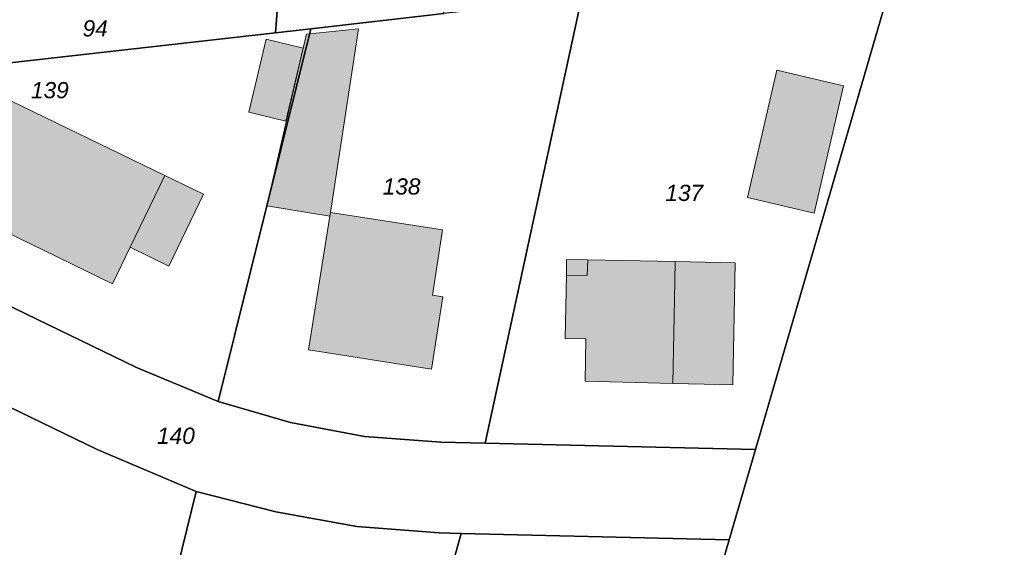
# Model space of a CAD drawing. Header units: metres. Extents: x 32338650 to 32340431, y 5701793 to 5703325.
# Tile 5 of 256: x 32338971 to 32339046, y 5702291 to 5702331. Entities that reach past the tile are written whole.
import ezdxf

# ---------------------------------------------------------------- set-up
doc = ezdxf.new("R2010")
doc.units = ezdxf.units.M
doc.header["$LTSCALE"] = 0.1
for name, color, linetype, lineweight, true_color in [('LPB-BE-Flurstück_Grenze', 7, 'Continuous', 70, 0x004c99), ('LPB-BE-Flurstück_Nummer', 7, 'Continuous', 70, 0x004c99), ('LPB-BE-Gebäude', 7, 'Continuous', 70, 0x004c99), ('LPB-BE-Straße', 7, 'Continuous', 70, 0x004c99)]:
    doc.layers.add(name, color=color, linetype=linetype, lineweight=lineweight, true_color=true_color)
doc.styles.add('Arial (italic)', font='ariali.ttf')

msp = doc.modelspace()

# ---------------------------------------------------------------- hatches: boundary and pattern name
at = {"layer": 'LPB-BE-Gebäude', "linetype": 'Continuous', "lineweight": 0, "true_color": 0xc7c8ca}
for points in [[(32338994.427, 5702316.143), (32338994.469, 5702316.432), (32338996.628, 5702330.575), (32338992.619, 5702330.169), (32338992.375, 5702329.098), (32338989.557, 5702316.964), (32338994.427, 5702316.143)], [(32338994.427, 5702316.143), (32338994.469, 5702316.432), (32338996.628, 5702330.575), (32338992.619, 5702330.169), (32338992.375, 5702329.098), (32338989.557, 5702316.964), (32338994.427, 5702316.143)], [(32338988.171, 5702324.176), (32338991.034, 5702323.478), (32338992.375, 5702329.098), (32338989.521, 5702329.796), (32338988.171, 5702324.176)], [(32338988.171, 5702324.176), (32338991.034, 5702323.478), (32338992.375, 5702329.098), (32338989.521, 5702329.796), (32338988.171, 5702324.176)], [(32339026.618, 5702317.584), (32339031.764, 5702316.399), (32339034.022, 5702326.208), (32339028.876, 5702327.395), (32339026.618, 5702317.584)], [(32339026.618, 5702317.584), (32339031.764, 5702316.399), (32339034.022, 5702326.208), (32339028.876, 5702327.395), (32339026.618, 5702317.584)], [(32338977.652, 5702310.937), (32338979.029, 5702313.773), (32338981.706, 5702319.288), (32338969.088, 5702325.411), (32338967.174, 5702321.436), (32338960.57, 5702324.63), (32338958.559, 5702320.489), (32338965.182, 5702317.264), (32338965.083, 5702317.048), (32338977.652, 5702310.937)], [(32338977.652, 5702310.937), (32338979.029, 5702313.773), (32338981.706, 5702319.288), (32338969.088, 5702325.411), (32338967.174, 5702321.436), (32338960.57, 5702324.63), (32338958.559, 5702320.489), (32338965.182, 5702317.264), (32338965.083, 5702317.048), (32338977.652, 5702310.937)], [(32338981.706, 5702319.288), (32338979.029, 5702313.773), (32338982.011, 5702312.299), (32338984.689, 5702317.844), (32338981.706, 5702319.288)], [(32338981.706, 5702319.288), (32338979.029, 5702313.773), (32338982.011, 5702312.299), (32338984.689, 5702317.844), (32338981.706, 5702319.288)], [(32338994.469, 5702316.432), (32338994.427, 5702316.143), (32338992.786, 5702305.872), (32339002.252, 5702304.382), (32339003.12, 5702309.951), (32339002.334, 5702310.073), (32339003.11, 5702315.096), (32338994.469, 5702316.432)], [(32338994.469, 5702316.432), (32338994.427, 5702316.143), (32338992.786, 5702305.872), (32339002.252, 5702304.382), (32339003.12, 5702309.951), (32339002.334, 5702310.073), (32339003.11, 5702315.096), (32338994.469, 5702316.432)], [(32339014.111, 5702303.435), (32339020.859, 5702303.278), (32339020.995, 5702309.767), (32339021.053, 5702312.657), (32339014.304, 5702312.795), (32339012.674, 5702312.821), (32339012.654, 5702311.601), (32339012.565, 5702306.741), (32339014.155, 5702306.716), (32339014.111, 5702303.435)], [(32339014.111, 5702303.435), (32339020.859, 5702303.278), (32339020.995, 5702309.767), (32339021.053, 5702312.657), (32339014.304, 5702312.795), (32339012.674, 5702312.821), (32339012.654, 5702311.601), (32339012.565, 5702306.741), (32339014.155, 5702306.716), (32339014.111, 5702303.435)], [(32339012.654, 5702311.601), (32339014.264, 5702311.575), (32339014.304, 5702312.795), (32339012.674, 5702312.821), (32339012.654, 5702311.601)], [(32339012.654, 5702311.601), (32339014.264, 5702311.575), (32339014.304, 5702312.795), (32339012.674, 5702312.821), (32339012.654, 5702311.601)], [(32339020.859, 5702303.278), (32339024.488, 5702303.189), (32339025.487, 5702303.165), (32339025.683, 5702312.559), (32339021.053, 5702312.657), (32339020.995, 5702309.767), (32339020.859, 5702303.278)], [(32339020.859, 5702303.278), (32339024.488, 5702303.189), (32339025.487, 5702303.165), (32339025.683, 5702312.559), (32339021.053, 5702312.657), (32339020.995, 5702309.767), (32339020.859, 5702303.278)]]:
    msp.add_hatch(color=9, dxfattribs=at).paths.add_polyline_path(points)

# ---------------------------------------------------------------- linework, layer by layer
at = {"layer": 'LPB-BE-Flurstück_Grenze', "color": 253, "linetype": 'Continuous', "lineweight": 25, "true_color": 0xadadad, "transparency": 33554687, "flags": 128}
for points in [[(32339014.495, 5702254.319), (32339042.56, 5702250.815), (32339046.585, 5702265.792), (32339060.821, 5702261.544), (32339066.437, 5702283.611), (32339070.587, 5702299.934), (32339076.025, 5702323.27), (32339076.049, 5702323.37), (32339076.83, 5702327.06), (32339078.419, 5702334.581), (32339079.513, 5702340.051), (32339070.167, 5702339.074), (32339055.333, 5702337.521), (32339042.171, 5702335.98), (32339038.11, 5702335.546), (32339027.235, 5702298.172), (32339025.22, 5702291.219), (32339014.495, 5702254.319)], [(32339014.495, 5702254.319), (32339042.56, 5702250.815), (32339046.585, 5702265.792), (32339060.821, 5702261.544), (32339066.437, 5702283.611), (32339070.587, 5702299.934), (32339076.025, 5702323.27), (32339076.049, 5702323.37), (32339076.83, 5702327.06), (32339078.419, 5702334.581), (32339079.513, 5702340.051), (32339070.167, 5702339.074), (32339055.333, 5702337.521), (32339042.171, 5702335.98), (32339038.11, 5702335.546), (32339027.235, 5702298.172), (32339025.22, 5702291.219), (32339014.495, 5702254.319)], [(32338990.232, 5702330.287), (32338992.946, 5702330.596), (32339003.211, 5702331.755), (32339003.456, 5702335.789), (32338990.527, 5702334.338), (32338990.232, 5702330.287)], [(32338990.232, 5702330.287), (32338992.946, 5702330.596), (32339003.211, 5702331.755), (32339003.456, 5702335.789), (32338990.527, 5702334.338), (32338990.232, 5702330.287)], [(32339006.401, 5702298.667), (32339027.235, 5702298.172), (32339038.11, 5702335.546), (32339013.817, 5702332.951), (32339006.401, 5702298.667)], [(32339006.401, 5702298.667), (32339027.235, 5702298.172), (32339038.11, 5702335.546), (32339013.817, 5702332.951), (32339006.401, 5702298.667)], [(32338961.76, 5702327.073), (32338990.232, 5702330.287), (32338990.527, 5702334.338), (32338966.529, 5702331.611), (32338963.885, 5702331.309), (32338961.76, 5702327.073)], [(32338961.76, 5702327.073), (32338990.232, 5702330.287), (32338990.527, 5702334.338), (32338966.529, 5702331.611), (32338963.885, 5702331.309), (32338961.76, 5702327.073)], [(32338985.808, 5702301.875), (32338991.396, 5702300.274), (32338997.096, 5702299.189), (32339002.972, 5702298.748), (32339006.401, 5702298.667), (32339013.817, 5702332.951), (32339003.211, 5702331.755), (32338992.946, 5702330.596), (32338989.557, 5702316.964), (32338985.808, 5702301.875)], [(32338985.808, 5702301.875), (32338991.396, 5702300.274), (32338997.096, 5702299.189), (32339002.972, 5702298.748), (32339006.401, 5702298.667), (32339013.817, 5702332.951), (32339003.211, 5702331.755), (32338992.946, 5702330.596), (32338989.557, 5702316.964), (32338985.808, 5702301.875)], [(32338960.767, 5702313.552), (32338979.521, 5702304.505), (32338985.808, 5702301.875), (32338989.557, 5702316.964), (32338992.946, 5702330.596), (32338990.232, 5702330.287), (32338961.76, 5702327.073), (32338960.57, 5702324.63), (32338958.559, 5702320.489), (32338958.438, 5702320.233), (32338958.193, 5702319.626), (32338958.03, 5702318.992), (32338957.95, 5702318.342), (32338957.956, 5702317.688), (32338958.047, 5702317.04), (32338958.222, 5702316.409), (32338958.477, 5702315.807), (32338958.809, 5702315.244), (32338959.211, 5702314.728), (32338959.677, 5702314.269), (32338960.198, 5702313.875), (32338960.767, 5702313.552)], [(32338960.767, 5702313.552), (32338979.521, 5702304.505), (32338985.808, 5702301.875), (32338989.557, 5702316.964), (32338992.946, 5702330.596), (32338990.232, 5702330.287), (32338961.76, 5702327.073), (32338960.57, 5702324.63), (32338958.559, 5702320.489), (32338958.438, 5702320.233), (32338958.193, 5702319.626), (32338958.03, 5702318.992), (32338957.95, 5702318.342), (32338957.956, 5702317.688), (32338958.047, 5702317.04), (32338958.222, 5702316.409), (32338958.477, 5702315.807), (32338958.809, 5702315.244), (32338959.211, 5702314.728), (32338959.677, 5702314.269), (32338960.198, 5702313.875), (32338960.767, 5702313.552)], [(32338957.689, 5702307.273), (32338976.491, 5702298.194), (32338984.124, 5702294.958), (32338990.244, 5702293.386), (32338996.492, 5702292.248), (32339002.846, 5702291.757), (32339004.556, 5702291.717), (32339025.22, 5702291.219), (32339027.235, 5702298.172), (32339006.401, 5702298.667), (32339002.972, 5702298.748), (32338997.096, 5702299.189), (32338991.396, 5702300.274), (32338985.808, 5702301.875), (32338979.521, 5702304.505), (32338960.767, 5702313.552)], [(32338957.689, 5702307.273), (32338976.491, 5702298.194), (32338984.124, 5702294.958), (32338990.244, 5702293.386), (32338996.492, 5702292.248), (32339002.846, 5702291.757), (32339004.556, 5702291.717), (32339025.22, 5702291.219), (32339027.235, 5702298.172), (32339006.401, 5702298.667), (32339002.972, 5702298.748), (32338997.096, 5702299.189), (32338991.396, 5702300.274), (32338985.808, 5702301.875), (32338979.521, 5702304.505), (32338960.767, 5702313.552)], [(32338943.202, 5702289.18), (32338957.668, 5702282.012), (32338963.876, 5702278.935), (32338978.402, 5702271.744), (32338984.124, 5702294.958), (32338976.491, 5702298.194), (32338957.689, 5702307.273), (32338957.084, 5702307.518), (32338956.452, 5702307.683), (32338955.804, 5702307.764), (32338955.152, 5702307.76), (32338954.505, 5702307.672), (32338953.875, 5702307.5), (32338953.332, 5702307.276), (32338952.818, 5702306.99), (32338952.342, 5702306.646), (32338951.909, 5702306.249), (32338951.525, 5702305.804), (32338951.437, 5702305.848), (32338945.557, 5702293.918), (32338943.202, 5702289.18)], [(32338943.202, 5702289.18), (32338957.668, 5702282.012), (32338963.876, 5702278.935), (32338978.402, 5702271.744), (32338984.124, 5702294.958), (32338976.491, 5702298.194), (32338957.689, 5702307.273), (32338957.084, 5702307.518), (32338956.452, 5702307.683), (32338955.804, 5702307.764), (32338955.152, 5702307.76), (32338954.505, 5702307.672), (32338953.875, 5702307.5), (32338953.332, 5702307.276), (32338952.818, 5702306.99), (32338952.342, 5702306.646), (32338951.909, 5702306.249), (32338951.525, 5702305.804), (32338951.437, 5702305.848), (32338945.557, 5702293.918), (32338943.202, 5702289.18)], [(32338994.712, 5702256.792), (32339001.021, 5702279.162), (32339002.508, 5702284.455), (32339004.556, 5702291.717), (32339002.846, 5702291.757), (32338996.492, 5702292.248), (32338990.244, 5702293.386), (32338984.124, 5702294.958), (32338978.402, 5702271.744), (32338972.342, 5702259.592), (32338994.712, 5702256.792)], [(32338994.712, 5702256.792), (32339001.021, 5702279.162), (32339002.508, 5702284.455), (32339004.556, 5702291.717), (32339002.846, 5702291.757), (32338996.492, 5702292.248), (32338990.244, 5702293.386), (32338984.124, 5702294.958), (32338978.402, 5702271.744), (32338972.342, 5702259.592), (32338994.712, 5702256.792)], [(32338994.712, 5702256.792), (32339009.318, 5702254.972), (32339011.896, 5702254.645), (32339014.495, 5702254.319), (32339025.22, 5702291.219), (32339004.556, 5702291.717), (32339002.508, 5702284.455), (32339001.021, 5702279.162), (32338994.712, 5702256.792)], [(32338994.712, 5702256.792), (32339009.318, 5702254.972), (32339011.896, 5702254.645), (32339014.495, 5702254.319), (32339025.22, 5702291.219), (32339004.556, 5702291.717), (32339002.508, 5702284.455), (32339001.021, 5702279.162), (32338994.712, 5702256.792)]]:
    msp.add_lwpolyline(points, dxfattribs=at)
at = {"layer": 'LPB-BE-Gebäude', "color": 7, "linetype": 'Continuous', "lineweight": 9, "flags": 128}
for points in [[(32338994.427, 5702316.143), (32338994.469, 5702316.432), (32338996.628, 5702330.575), (32338992.619, 5702330.169), (32338992.375, 5702329.098), (32338989.557, 5702316.964), (32338994.427, 5702316.143)], [(32338994.427, 5702316.143), (32338994.469, 5702316.432), (32338996.628, 5702330.575), (32338992.619, 5702330.169), (32338992.375, 5702329.098), (32338989.557, 5702316.964), (32338994.427, 5702316.143)], [(32338988.171, 5702324.176), (32338991.034, 5702323.478), (32338992.375, 5702329.098), (32338989.521, 5702329.796), (32338988.171, 5702324.176)], [(32338988.171, 5702324.176), (32338991.034, 5702323.478), (32338992.375, 5702329.098), (32338989.521, 5702329.796), (32338988.171, 5702324.176)], [(32339026.618, 5702317.584), (32339031.764, 5702316.399), (32339034.022, 5702326.208), (32339028.876, 5702327.395), (32339026.618, 5702317.584)], [(32339026.618, 5702317.584), (32339031.764, 5702316.399), (32339034.022, 5702326.208), (32339028.876, 5702327.395), (32339026.618, 5702317.584)], [(32338977.652, 5702310.937), (32338979.029, 5702313.773), (32338981.706, 5702319.288), (32338969.088, 5702325.411), (32338967.174, 5702321.436), (32338960.57, 5702324.63), (32338958.559, 5702320.489), (32338965.182, 5702317.264), (32338965.083, 5702317.048), (32338977.652, 5702310.937)], [(32338977.652, 5702310.937), (32338979.029, 5702313.773), (32338981.706, 5702319.288), (32338969.088, 5702325.411), (32338967.174, 5702321.436), (32338960.57, 5702324.63), (32338958.559, 5702320.489), (32338965.182, 5702317.264), (32338965.083, 5702317.048), (32338977.652, 5702310.937)], [(32338981.706, 5702319.288), (32338979.029, 5702313.773), (32338982.011, 5702312.299), (32338984.689, 5702317.844), (32338981.706, 5702319.288)], [(32338981.706, 5702319.288), (32338979.029, 5702313.773), (32338982.011, 5702312.299), (32338984.689, 5702317.844), (32338981.706, 5702319.288)], [(32338994.469, 5702316.432), (32338994.427, 5702316.143), (32338992.786, 5702305.872), (32339002.252, 5702304.382), (32339003.12, 5702309.951), (32339002.334, 5702310.073), (32339003.11, 5702315.096), (32338994.469, 5702316.432)], [(32338994.469, 5702316.432), (32338994.427, 5702316.143), (32338992.786, 5702305.872), (32339002.252, 5702304.382), (32339003.12, 5702309.951), (32339002.334, 5702310.073), (32339003.11, 5702315.096), (32338994.469, 5702316.432)], [(32339014.111, 5702303.435), (32339020.859, 5702303.278), (32339020.995, 5702309.767), (32339021.053, 5702312.657), (32339014.304, 5702312.795), (32339012.674, 5702312.821), (32339012.654, 5702311.601), (32339012.565, 5702306.741), (32339014.155, 5702306.716), (32339014.111, 5702303.435)], [(32339014.111, 5702303.435), (32339020.859, 5702303.278), (32339020.995, 5702309.767), (32339021.053, 5702312.657), (32339014.304, 5702312.795), (32339012.674, 5702312.821), (32339012.654, 5702311.601), (32339012.565, 5702306.741), (32339014.155, 5702306.716), (32339014.111, 5702303.435)], [(32339012.654, 5702311.601), (32339014.264, 5702311.575), (32339014.304, 5702312.795), (32339012.674, 5702312.821), (32339012.654, 5702311.601)], [(32339012.654, 5702311.601), (32339014.264, 5702311.575), (32339014.304, 5702312.795), (32339012.674, 5702312.821), (32339012.654, 5702311.601)], [(32339020.859, 5702303.278), (32339024.488, 5702303.189), (32339025.487, 5702303.165), (32339025.683, 5702312.559), (32339021.053, 5702312.657), (32339020.995, 5702309.767), (32339020.859, 5702303.278)], [(32339020.859, 5702303.278), (32339024.488, 5702303.189), (32339025.487, 5702303.165), (32339025.683, 5702312.559), (32339021.053, 5702312.657), (32339020.995, 5702309.767), (32339020.859, 5702303.278)]]:
    msp.add_lwpolyline(points, dxfattribs=at)
at = {"layer": 'LPB-BE-Straße', "color": 250, "linetype": 'Continuous', "lineweight": 25, "true_color": 0x333333, "transparency": 33554687, "flags": 128}
msp.add_lwpolyline([(32338957.689, 5702307.273), (32338976.491, 5702298.194), (32338984.124, 5702294.958), (32338990.244, 5702293.386), (32338996.492, 5702292.248), (32339002.846, 5702291.757), (32339004.556, 5702291.717), (32339025.22, 5702291.219), (32339027.235, 5702298.172), (32339006.401, 5702298.667), (32339002.972, 5702298.748), (32338997.096, 5702299.189), (32338991.396, 5702300.274), (32338985.808, 5702301.875), (32338979.521, 5702304.505), (32338960.767, 5702313.552)], dxfattribs=at)

# ---------------------------------------------------------------- texts
at = {"layer": 'LPB-BE-Flurstück_Nummer', "color": 252, "true_color": 0x888888, "char_height": 1.25, "attachment_point": 2, "line_spacing_factor": 1.004016, "style": 'Arial (italic)'}
for s, insert, width in [('94', (32338976.33, 5702331.247), 2.701875), ('94', (32338976.33, 5702331.247), 2.701875), ('139', (32338972.833, 5702326.487), 3.965625), ('139', (32338972.833, 5702326.487), 3.965625), ('138', (32338999.949, 5702319.068), 4.00125), ('138', (32338999.949, 5702319.068), 4.00125), ('137', (32339021.744, 5702318.573), 4.081875), ('137', (32339021.744, 5702318.573), 4.081875), ('140', (32338982.552, 5702299.866), 4.003125), ('140', (32338982.552, 5702299.866), 4.003125)]:
    msp.add_mtext(s, dxfattribs=dict(at, insert=insert, width=width))

doc.saveas('drawing.dxf')
